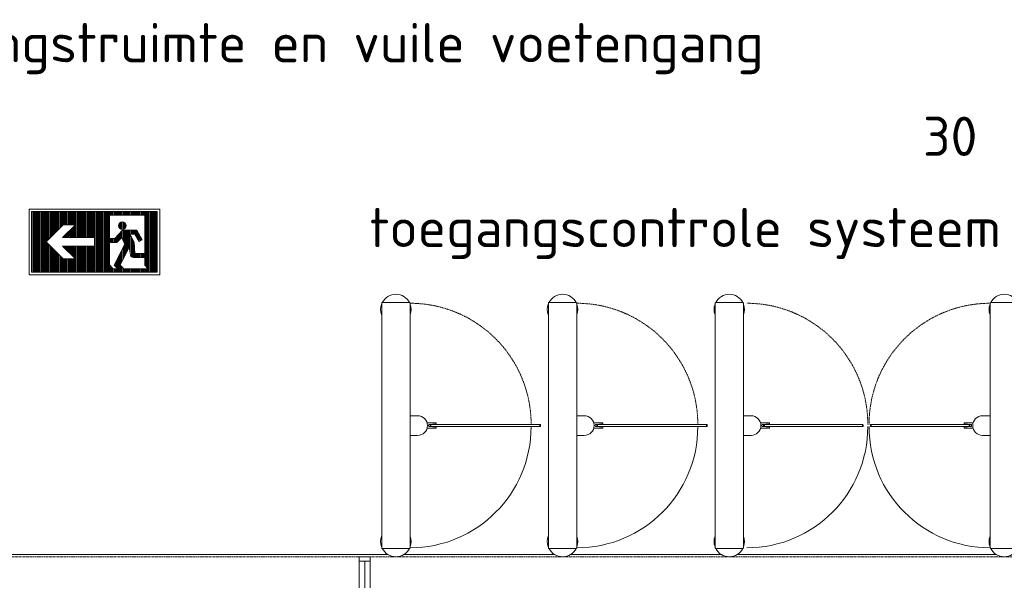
# Model space of a CAD drawing. Header units: millimetres. Extents: x 2016 to 102618, y -16590 to 68005.
# Tile 152 of 256: x 62766 to 67285, y 3492 to 6063. Entities that reach past the tile are written whole.
import ezdxf

# ---------------------------------------------------------------- set-up
doc = ezdxf.new("R2010")
doc.units = ezdxf.units.MM
doc.linetypes.add('dash 2_2', pattern=[4, 2, -2])
for name, color, linetype, lineweight in [('A-ANNO-NOTE', 131, 'Continuous', 5), ('A-AREA-IDEN', 2, 'Continuous', 9), ('A-DETL', 90, 'Continuous', 18), ('A-DOOR', 31, 'Continuous', 13), ('A-DOOR-GLAZ', 31, 'Continuous', 9), ('A-FLOR', 192, 'Continuous', 13), ('A-GENM', 13, 'Continuous', 13), ('A-GLAZ-CWMG', 51, 'Continuous', 13), ('G-ANNO-TEXT', 231, 'Continuous', 9)]:
    doc.layers.add(name, color=color, linetype=linetype, lineweight=lineweight)
doc.styles.add('ISOCPEUR_2', font='isocpeur.ttf', dxfattribs={"height": 180})

# ---------------------------------------------------------------- blocks, each defined once
blk = doc.blocks.new('Rectangular Mullion - 30_VCS_CWM_rechthoek Hek1-4356627-00 Begane grond')
at = {"layer": 'A-GLAZ-CWMG', "lineweight": 5}
h = blk.add_hatch(dxfattribs=at)
h.set_pattern_fill('FP_345', color=256, style=0, pattern_type=2)
h.set_pattern_definition([(90, (64350, 2657.5), (-1000, 6e-14), [])])
h.paths.add_polyline_path([(64375, 1735), (64375, 3580), (64325, 3580), (64325, 1735)], flags=0)
at = {"layer": 'A-GLAZ-CWMG'}
for p, q in [((64325, 3580), (64375, 3580)), ((64325, 1735), (64325, 3580)), ((64375, 3580), (64375, 1735)), ((64375, 1735), (64325, 1735))]:
    blk.add_line(p, q, dxfattribs=at)
blk = doc.blocks.new('Rectangular Mullion - 30_VCS_CWM_rechthoek Hek1-1739340-00 Begane grond')
at = {"layer": 'A-GLAZ-CWMG', "lineweight": 5}
h = blk.add_hatch(dxfattribs=at)
h.set_pattern_fill('FP_344', color=256, style=0, pattern_type=2)
h.set_pattern_definition([(270, (-10, 0), (1000, 6e-14), [])])
h.paths.add_polyline_path([(-20, 25), (0, 25), (0, -25), (-20, -25)], flags=0)
at = {"layer": 'A-GLAZ-CWMG'}
for p, q in [((-20, -25), (-20, 25)), ((-20, 25), (0, 25)), ((0, 25), (0, -25)), ((0, -25), (-20, -25))]:
    blk.add_line(p, q, dxfattribs=at)
blk = doc.blocks.new('65_VCS_SD_toegangspoort_Dorma_1070x1660_945hoog_deur1500 - 65_VCS_SD_toegangspoort_Dorma_1070x1660_945hoog_deur1500-4289028-00 Begane grond')
at = {"layer": 'A-DOOR', "lineweight": 5}
for p, q in [((-696, 560.7), (-696, -560.7)), ((-696, -560.7), (-696, 560.7)), ((-569.3, 564), (-692.7, 564)), ((-569.3, 564), (-692.7, 564)), ((-566, -560.7), (-566, 560.7)), ((-566, -560.7), (-566, 560.7)), ((566, 560.7), (566, -560.7)), ((566, -560.7), (566, 560.7)), ((692.7, 564), (569.3, 564)), ((692.7, 564), (569.3, 564)), ((696, -560.7), (696, 560.7)), ((696, -560.7), (696, 560.7)), ((-531.3, 45.2), (-565.9, 45.2)), ((565.9, 45.2), (531.3, 45.2)), ((-448.8, 12.7), (-488, 12.7)), ((-481, -1.8), (-481, 1.8)), ((-477.8, 5), (-470, 5)), ((-461.8, 5), (-461.8, 6.5)), ((-461.8, 6.5), (-446.8, 6.5)), ((-446.8, 6.5), (-446.8, 10.7)), ((446.7, 10.7), (446.7, 6.5)), ((446.7, 6.5), (461.7, 6.5)), ((488, 12.7), (448.7, 12.7)), ((461.7, 6.5), (461.7, 5)), ((470, 5), (477.8, 5)), ((481, 1.8), (481, -1.8)), ((-488, -12.7), (-448.8, -12.7)), ((-470, -5), (-477.8, -5)), ((-461.8, -6.5), (-461.8, -5)), ((-446.8, -6.5), (-461.8, -6.5)), ((-446.8, -10.7), (-446.8, -6.5)), ((461.7, -6.5), (446.7, -6.5)), ((446.7, -6.5), (446.7, -10.7)), ((448.7, -12.7), (488, -12.7)), ((461.7, -5), (461.7, -6.5)), ((477.8, -5), (470, -5)), ((-565.9, -45.3), (-531.3, -45.3)), ((531.3, -45.3), (565.9, -45.3)), ((-692.7, -564), (-569.3, -564)), ((-692.7, -564), (-569.3, -564)), ((569.3, -564), (692.7, -564)), ((569.3, -564), (692.7, -564))]:
    blk.add_line(p, q, dxfattribs=at)
at = {"layer": 'A-DOOR', "lineweight": 5, "flags": 128}
for points in [[(-696, 561.1), (-696, 561.2), (-695.9, 561.4), (-695.9, 561.5), (-695.9, 561.6), (-695.8, 561.7), (-695.8, 561.9), (-695.7, 562), (-695.7, 562.1), (-695.6, 562.2), (-695.6, 562.3), (-695.5, 562.5), (-695.4, 562.6), (-695.3, 562.7), (-695.3, 562.8), (-695.2, 562.9), (-695.1, 563), (-695, 563.1), (-694.9, 563.2), (-694.8, 563.2), (-694.7, 563.3), (-694.6, 563.4), (-694.5, 563.5), (-694.4, 563.5), (-694.3, 563.6), (-694.1, 563.7), (-694, 563.7), (-693.9, 563.8), (-693.8, 563.8), (-693.6, 563.9), (-693.5, 563.9), (-693.4, 563.9), (-693.3, 564), (-693.1, 564)], [(-568.9, 564), (-568.8, 564), (-568.6, 563.9), (-568.5, 563.9), (-568.4, 563.9), (-568.3, 563.8), (-568.1, 563.8), (-568, 563.7), (-567.9, 563.7), (-567.8, 563.6), (-567.7, 563.6), (-567.5, 563.5), (-567.4, 563.4), (-567.3, 563.3), (-567.2, 563.3), (-567.1, 563.2), (-567, 563.1), (-566.9, 563), (-566.8, 562.9), (-566.8, 562.8), (-566.7, 562.7), (-566.6, 562.6), (-566.5, 562.5), (-566.5, 562.4), (-566.4, 562.3), (-566.3, 562.1), (-566.3, 562), (-566.2, 561.9), (-566.2, 561.8), (-566.1, 561.6), (-566.1, 561.5), (-566.1, 561.4), (-566, 561.3), (-566, 561.1)], [(566, 561.1), (566, 561.2), (566.1, 561.4), (566.1, 561.5), (566.1, 561.6), (566.2, 561.7), (566.2, 561.9), (566.3, 562), (566.3, 562.1), (566.4, 562.2), (566.4, 562.3), (566.5, 562.5), (566.6, 562.6), (566.7, 562.7), (566.7, 562.8), (566.8, 562.9), (566.9, 563), (567, 563.1), (567.1, 563.2), (567.2, 563.2), (567.3, 563.3), (567.4, 563.4), (567.5, 563.5), (567.6, 563.5), (567.7, 563.6), (567.9, 563.7), (568, 563.7), (568.1, 563.8), (568.2, 563.8), (568.4, 563.9), (568.5, 563.9), (568.6, 563.9), (568.7, 564), (568.9, 564)], [(693.1, 564), (693.2, 564), (693.4, 563.9), (693.5, 563.9), (693.6, 563.9), (693.7, 563.8), (693.9, 563.8), (694, 563.7), (694.1, 563.7), (694.2, 563.6), (694.3, 563.6), (694.5, 563.5), (694.6, 563.4), (694.7, 563.3), (694.8, 563.3), (694.9, 563.2), (695, 563.1), (695.1, 563), (695.2, 562.9), (695.2, 562.8), (695.3, 562.7), (695.4, 562.6), (695.5, 562.5), (695.5, 562.4), (695.6, 562.3), (695.7, 562.1), (695.7, 562), (695.8, 561.9), (695.8, 561.8), (695.9, 561.6), (695.9, 561.5), (695.9, 561.4), (696, 561.3), (696, 561.1)], [(-693.1, -564), (-693.2, -564), (-693.4, -563.9), (-693.5, -563.9), (-693.6, -563.9), (-693.7, -563.8), (-693.9, -563.8), (-694, -563.7), (-694.1, -563.7), (-694.2, -563.6), (-694.3, -563.6), (-694.5, -563.5), (-694.6, -563.4), (-694.7, -563.3), (-694.8, -563.3), (-694.9, -563.2), (-695, -563.1), (-695.1, -563), (-695.2, -562.9), (-695.2, -562.8), (-695.3, -562.7), (-695.4, -562.6), (-695.5, -562.5), (-695.5, -562.4), (-695.6, -562.3), (-695.7, -562.1), (-695.7, -562), (-695.8, -561.9), (-695.8, -561.8), (-695.9, -561.6), (-695.9, -561.5), (-695.9, -561.4), (-696, -561.3), (-696, -561.1)], [(-566, -561.1), (-566, -561.2), (-566.1, -561.4), (-566.1, -561.5), (-566.1, -561.6), (-566.2, -561.7), (-566.2, -561.9), (-566.3, -562), (-566.3, -562.1), (-566.4, -562.2), (-566.4, -562.3), (-566.5, -562.5), (-566.6, -562.6), (-566.7, -562.7), (-566.7, -562.8), (-566.8, -562.9), (-566.9, -563), (-567, -563.1), (-567.1, -563.2), (-567.2, -563.2), (-567.3, -563.3), (-567.4, -563.4), (-567.5, -563.5), (-567.6, -563.5), (-567.7, -563.6), (-567.9, -563.7), (-568, -563.7), (-568.1, -563.8), (-568.2, -563.8), (-568.4, -563.9), (-568.5, -563.9), (-568.6, -563.9), (-568.7, -564), (-568.9, -564)], [(568.9, -564), (568.8, -564), (568.6, -563.9), (568.5, -563.9), (568.4, -563.9), (568.3, -563.8), (568.1, -563.8), (568, -563.7), (567.9, -563.7), (567.8, -563.6), (567.7, -563.6), (567.5, -563.5), (567.4, -563.4), (567.3, -563.3), (567.2, -563.3), (567.1, -563.2), (567, -563.1), (566.9, -563), (566.8, -562.9), (566.8, -562.8), (566.7, -562.7), (566.6, -562.6), (566.5, -562.5), (566.5, -562.4), (566.4, -562.3), (566.3, -562.1), (566.3, -562), (566.2, -561.9), (566.2, -561.8), (566.1, -561.6), (566.1, -561.5), (566.1, -561.4), (566, -561.3), (566, -561.1)], [(696, -561.1), (696, -561.2), (695.9, -561.4), (695.9, -561.5), (695.9, -561.6), (695.8, -561.7), (695.8, -561.9), (695.7, -562), (695.7, -562.1), (695.6, -562.2), (695.6, -562.3), (695.5, -562.5), (695.4, -562.6), (695.3, -562.7), (695.3, -562.8), (695.2, -562.9), (695.1, -563), (695, -563.1), (694.9, -563.2), (694.8, -563.2), (694.7, -563.3), (694.6, -563.4), (694.5, -563.5), (694.4, -563.5), (694.3, -563.6), (694.1, -563.7), (694, -563.7), (693.9, -563.8), (693.8, -563.8), (693.6, -563.9), (693.5, -563.9), (693.4, -563.9), (693.3, -564), (693.1, -564)]]:
    blk.add_lwpolyline(points, dxfattribs=at)
at = {"layer": 'A-DOOR', "lineweight": 5}
for centre, radius, start, end in [((-631, 532), 70, 90, 152.9148), ((-631, 532), 70, 27.0852, 90), ((631, 532), 70, 90, 152.9148), ((631, 532), 70, 27.0852, 90), ((-631, 532), 70, 159.3913, 200.6087), ((-692.7, 560.7), 3.3, 90, 180), ((-692.7, 560.7), 3.3, 105, 165), ((-569.3, 560.7), 3.3, 0, 90), ((-569.3, 560.7), 3.3, 15, 75), ((-631, 532), 70, 339.3913, 20.6087), ((631, 532), 70, 159.3913, 200.6087), ((569.3, 560.7), 3.3, 90, 180), ((569.3, 560.7), 3.3, 105, 165), ((692.7, 560.7), 3.3, 0, 90), ((692.7, 560.7), 3.3, 15, 75), ((631, 532), 70, 339.3913, 20.6087), ((-531.3, 0), 45.2, 270, 90), ((531.3, 0), 45.2, 90, 270), ((-477.8, 1.8), 3.24, 90, 180), ((-448.8, 10.7), 2, 360, 90), ((448.7, 10.7), 2, 90, 180), ((477.8, 1.8), 3.24, 360, 90), ((-477.8, -1.8), 3.24, 180, 270), ((-448.8, -10.7), 2, 270, 360), ((448.7, -10.7), 2, 180, 270), ((477.8, -1.8), 3.24, 270, 0), ((-631, -532), 70, 159.3913, 200.6087), ((-631, -532), 70, 339.3913, 20.6087), ((631, -532), 70, 159.3913, 200.6087), ((631, -532), 70, 339.3913, 20.6087), ((-692.7, -560.7), 3.3, 180, 270), ((-692.7, -560.7), 3.3, 195, 255), ((-631, -532), 70, 207.0852, 270), ((-631, -532), 70, 270, 332.9148), ((-569.3, -560.7), 3.3, 270, 360), ((-569.3, -560.7), 3.3, 285, 345), ((569.3, -560.7), 3.3, 180, 270), ((569.3, -560.7), 3.3, 195, 255), ((631, -532), 70, 207.0852, 270), ((631, -532), 70, 270, 332.9148), ((692.7, -560.7), 3.3, 270, 360), ((692.7, -560.7), 3.3, 285, 345)]:
    blk.add_arc(centre, radius, start, end, dxfattribs=at)
at = {"layer": 'A-DOOR-GLAZ'}
for p, q in [((-473.3, 1.7), (-473.3, -1.7)), ((-470, 5), (-470, -5)), ((-470, 5), (-453, 5)), ((-37, 5), (-453, 5)), ((-453, 5), (-37, 5)), ((-453, 5), (-37, 5)), ((-37, 5), (-20, 5)), ((-20, -5), (-20, 5)), ((-16.7, -1.7), (-16.7, 1.7)), ((17, 2), (17, -2)), ((20, 5), (20, -5)), ((20, 5), (37, 5)), ((37, 5), (453, 5)), ((453, 5), (37, 5)), ((37, 5), (453, 5)), ((453, 5), (470, 5)), ((470, -5), (470, 5)), ((473, -2), (473, 2)), ((-453, -5), (-470, -5)), ((-453, -5), (-37, -5)), ((-453, -5), (-37, -5)), ((-37, -5), (-453, -5)), ((-20, -5), (-37, -5)), ((37, -5), (20, -5)), ((453, -5), (37, -5)), ((37, -5), (453, -5)), ((37, -5), (453, -5)), ((470, -5), (453, -5))]:
    blk.add_line(p, q, dxfattribs=at)
at = {"layer": 'A-DOOR-GLAZ', "flags": 128}
for points in [[(-473.3, 1.7), (-473.3, 1.8), (-473.3, 2), (-473.3, 2.1), (-473.3, 2.2), (-473.2, 2.4), (-473.2, 2.5), (-473.2, 2.6), (-473.1, 2.7), (-473.1, 2.9), (-473, 3), (-473, 3.1), (-472.9, 3.2), (-472.9, 3.3), (-472.8, 3.5), (-472.7, 3.6), (-472.6, 3.7), (-472.6, 3.8), (-472.5, 3.9), (-472.4, 4), (-472.3, 4.1), (-472.2, 4.2), (-472.1, 4.2), (-472, 4.3), (-471.9, 4.4), (-471.8, 4.5), (-471.7, 4.5), (-471.6, 4.6), (-471.4, 4.7), (-471.3, 4.7), (-471.2, 4.8), (-471.1, 4.8), (-470.9, 4.9), (-470.8, 4.9), (-470.7, 4.9), (-470.6, 5)], [(-453, 5), (-453.7, 5), (-454.4, 5), (-455, 5), (-455.7, 5), (-456.4, 5), (-457, 5), (-457.7, 5), (-458.3, 5), (-459, 5), (-459.6, 5), (-460.2, 5), (-460.9, 5), (-461.4, 5), (-462, 5), (-462.6, 5), (-463.2, 5), (-463.7, 5), (-464.2, 5), (-464.7, 5), (-465.2, 5), (-465.7, 5), (-466.1, 5), (-466.5, 5), (-466.9, 5), (-467.3, 5), (-467.7, 5), (-468, 5), (-468.3, 5), (-468.6, 5), (-468.8, 5), (-469.1, 5), (-469.3, 5), (-469.5, 5), (-469.6, 5), (-469.8, 5), (-469.9, 5), (-469.9, 5), (-470, 5), (-470, 5)], [(-20, 5), (-20, 5), (-20.1, 5), (-20.1, 5), (-20.2, 5), (-20.3, 5), (-20.5, 5), (-20.7, 5), (-20.9, 5), (-21.1, 5), (-21.3, 5), (-21.6, 5), (-21.9, 5), (-22.2, 5), (-22.6, 5), (-23, 5), (-23.4, 5), (-23.8, 5), (-24.2, 5), (-24.7, 5), (-25.2, 5), (-25.7, 5), (-26.2, 5), (-26.7, 5), (-27.3, 5), (-27.8, 5), (-28.4, 5), (-29, 5), (-29.6, 5), (-30.2, 5), (-30.8, 5), (-31.5, 5), (-32.1, 5), (-32.8, 5), (-33.4, 5), (-34.1, 5), (-34.8, 5), (-35.5, 5), (-36.1, 5), (-36.8, 5), (-37, 5)], [(-20, 5), (-19.9, 5), (-19.7, 5), (-19.6, 5), (-19.5, 5), (-19.3, 4.9), (-19.2, 4.9), (-19.1, 4.9), (-19, 4.8), (-18.8, 4.8), (-18.7, 4.7), (-18.6, 4.7), (-18.5, 4.6), (-18.4, 4.6), (-18.2, 4.5), (-18.1, 4.4), (-18, 4.3), (-17.9, 4.3), (-17.8, 4.2), (-17.7, 4.1), (-17.6, 4), (-17.5, 3.9), (-17.5, 3.8), (-17.4, 3.7), (-17.3, 3.6), (-17.2, 3.5), (-17.2, 3.4), (-17.1, 3.3), (-17, 3.1), (-17, 3), (-16.9, 2.9), (-16.9, 2.8), (-16.8, 2.6), (-16.8, 2.5), (-16.8, 2.4), (-16.7, 2.3), (-16.7, 2.1), (-16.7, 2), (-16.7, 1.9), (-16.7, 1.7)], [(17, 2), (17, 2.1), (17, 2.2), (17, 2.3), (17, 2.4), (17, 2.6), (17, 2.7), (17.1, 2.8), (17.1, 2.9), (17.2, 3), (17.2, 3.1), (17.2, 3.3), (17.3, 3.4), (17.4, 3.5), (17.4, 3.6), (17.5, 3.7), (17.6, 3.8), (17.6, 3.9), (17.7, 4), (17.8, 4.1), (17.9, 4.1), (18, 4.2), (18.1, 4.3), (18.2, 4.4), (18.3, 4.5), (18.4, 4.5), (18.5, 4.6), (18.6, 4.6), (18.7, 4.7), (18.8, 4.7), (18.9, 4.8), (19, 4.8), (19.1, 4.9), (19.2, 4.9), (19.4, 4.9), (19.5, 5), (19.6, 5), (19.7, 5), (19.8, 5), (20, 5)], [(37, 5), (36.3, 5), (35.6, 5), (35, 5), (34.3, 5), (33.6, 5), (33, 5), (32.3, 5), (31.7, 5), (31, 5), (30.4, 5), (29.8, 5), (29.1, 5), (28.6, 5), (28, 5), (27.4, 5), (26.8, 5), (26.3, 5), (25.8, 5), (25.3, 5), (24.8, 5), (24.3, 5), (23.9, 5), (23.5, 5), (23.1, 5), (22.7, 5), (22.3, 5), (22, 5), (21.7, 5), (21.4, 5), (21.2, 5), (20.9, 5), (20.7, 5), (20.5, 5), (20.4, 5), (20.2, 5), (20.1, 5), (20.1, 5), (20, 5), (20, 5)], [(470, 5), (470, 5), (469.9, 5), (469.9, 5), (469.8, 5), (469.7, 5), (469.5, 5), (469.3, 5), (469.1, 5), (468.9, 5), (468.7, 5), (468.4, 5), (468.1, 5), (467.8, 5), (467.4, 5), (467, 5), (466.6, 5), (466.2, 5), (465.8, 5), (465.3, 5), (464.8, 5), (464.3, 5), (463.8, 5), (463.3, 5), (462.7, 5), (462.2, 5), (461.6, 5), (461, 5), (460.4, 5), (459.8, 5), (459.2, 5), (458.5, 5), (457.9, 5), (457.2, 5), (456.6, 5), (455.9, 5), (455.2, 5), (454.5, 5), (453.9, 5), (453.2, 5), (453, 5)], [(470.5, 5), (470.6, 4.9), (470.7, 4.9), (470.8, 4.9), (471, 4.8), (471.1, 4.8), (471.2, 4.8), (471.3, 4.7), (471.4, 4.7), (471.5, 4.6), (471.6, 4.5), (471.7, 4.5), (471.8, 4.4), (471.9, 4.3), (472, 4.2), (472.1, 4.2), (472.2, 4.1), (472.3, 4), (472.3, 3.9), (472.4, 3.8), (472.5, 3.7), (472.6, 3.6), (472.6, 3.5), (472.7, 3.4), (472.7, 3.3), (472.8, 3.2), (472.8, 3.1), (472.9, 2.9), (472.9, 2.8), (472.9, 2.7), (473, 2.6), (473, 2.5), (473, 2.4), (473, 2.2), (473, 2.1), (473, 2)], [(-470.5, -5), (-470.7, -4.9), (-470.8, -4.9), (-470.9, -4.9), (-471, -4.8), (-471.2, -4.8), (-471.3, -4.7), (-471.4, -4.7), (-471.5, -4.6), (-471.6, -4.6), (-471.8, -4.5), (-471.9, -4.4), (-472, -4.3), (-472.1, -4.3), (-472.2, -4.2), (-472.3, -4.1), (-472.4, -4), (-472.5, -3.9), (-472.5, -3.8), (-472.6, -3.7), (-472.7, -3.6), (-472.8, -3.5), (-472.8, -3.4), (-472.9, -3.3), (-473, -3.1), (-473, -3), (-473.1, -2.9), (-473.1, -2.8), (-473.2, -2.6), (-473.2, -2.5), (-473.2, -2.4), (-473.3, -2.3), (-473.3, -2.1), (-473.3, -2), (-473.3, -1.9), (-473.3, -1.7), (-473.3, -1.7)], [(-470, -5), (-470, -5), (-469.9, -5), (-469.9, -5), (-469.8, -5), (-469.7, -5), (-469.5, -5), (-469.3, -5), (-469.1, -5), (-468.9, -5), (-468.7, -5), (-468.4, -5), (-468.1, -5), (-467.8, -5), (-467.4, -5), (-467, -5), (-466.6, -5), (-466.2, -5), (-465.8, -5), (-465.3, -5), (-464.8, -5), (-464.3, -5), (-463.8, -5), (-463.3, -5), (-462.7, -5), (-462.2, -5), (-461.6, -5), (-461, -5), (-460.4, -5), (-459.8, -5), (-459.2, -5), (-458.5, -5), (-457.9, -5), (-457.2, -5), (-456.6, -5), (-455.9, -5), (-455.2, -5), (-454.5, -5), (-453.9, -5), (-453.2, -5), (-453, -5)], [(-37, -5), (-36.3, -5), (-35.6, -5), (-35, -5), (-34.3, -5), (-33.6, -5), (-33, -5), (-32.3, -5), (-31.7, -5), (-31, -5), (-30.4, -5), (-29.8, -5), (-29.1, -5), (-28.6, -5), (-28, -5), (-27.4, -5), (-26.8, -5), (-26.3, -5), (-25.8, -5), (-25.3, -5), (-24.8, -5), (-24.3, -5), (-23.9, -5), (-23.5, -5), (-23.1, -5), (-22.7, -5), (-22.3, -5), (-22, -5), (-21.7, -5), (-21.4, -5), (-21.2, -5), (-20.9, -5), (-20.7, -5), (-20.5, -5), (-20.4, -5), (-20.2, -5), (-20.1, -5), (-20.1, -5), (-20, -5), (-20, -5)], [(-16.7, -1.7), (-16.7, -1.8), (-16.7, -2), (-16.7, -2.1), (-16.7, -2.2), (-16.8, -2.4), (-16.8, -2.5), (-16.8, -2.6), (-16.9, -2.7), (-16.9, -2.9), (-17, -3), (-17, -3.1), (-17.1, -3.2), (-17.1, -3.3), (-17.2, -3.5), (-17.3, -3.6), (-17.4, -3.7), (-17.4, -3.8), (-17.5, -3.9), (-17.6, -4), (-17.7, -4.1), (-17.8, -4.2), (-17.9, -4.2), (-18, -4.3), (-18.1, -4.4), (-18.2, -4.5), (-18.3, -4.5), (-18.4, -4.6), (-18.6, -4.7), (-18.7, -4.7), (-18.8, -4.8), (-18.9, -4.8), (-19.1, -4.9), (-19.2, -4.9), (-19.3, -4.9), (-19.4, -5), (-19.6, -5), (-19.7, -5), (-19.8, -5), (-20, -5)], [(20, -5), (19.9, -5), (19.8, -5), (19.6, -5), (19.5, -5), (19.4, -4.9), (19.3, -4.9), (19.2, -4.9), (19, -4.8), (18.9, -4.8), (18.8, -4.8), (18.7, -4.7), (18.6, -4.7), (18.5, -4.6), (18.4, -4.5), (18.3, -4.5), (18.2, -4.4), (18.1, -4.3), (18, -4.2), (17.9, -4.2), (17.8, -4.1), (17.7, -4), (17.7, -3.9), (17.6, -3.8), (17.5, -3.7), (17.4, -3.6), (17.4, -3.5), (17.3, -3.4), (17.3, -3.3), (17.2, -3.2), (17.2, -3.1), (17.1, -2.9), (17.1, -2.8), (17.1, -2.7), (17, -2.6), (17, -2.5), (17, -2.4), (17, -2.2), (17, -2.1), (17, -2)], [(20, -5), (20, -5), (20.1, -5), (20.1, -5), (20.2, -5), (20.3, -5), (20.5, -5), (20.7, -5), (20.9, -5), (21.1, -5), (21.3, -5), (21.6, -5), (21.9, -5), (22.2, -5), (22.6, -5), (23, -5), (23.4, -5), (23.8, -5), (24.2, -5), (24.7, -5), (25.2, -5), (25.7, -5), (26.2, -5), (26.7, -5), (27.3, -5), (27.8, -5), (28.4, -5), (29, -5), (29.6, -5), (30.2, -5), (30.8, -5), (31.5, -5), (32.1, -5), (32.8, -5), (33.4, -5), (34.1, -5), (34.8, -5), (35.5, -5), (36.1, -5), (36.8, -5), (37, -5)], [(453, -5), (453.7, -5), (454.4, -5), (455, -5), (455.7, -5), (456.4, -5), (457, -5), (457.7, -5), (458.3, -5), (459, -5), (459.6, -5), (460.2, -5), (460.9, -5), (461.4, -5), (462, -5), (462.6, -5), (463.2, -5), (463.7, -5), (464.2, -5), (464.7, -5), (465.2, -5), (465.7, -5), (466.1, -5), (466.5, -5), (466.9, -5), (467.3, -5), (467.7, -5), (468, -5), (468.3, -5), (468.6, -5), (468.8, -5), (469.1, -5), (469.3, -5), (469.5, -5), (469.6, -5), (469.8, -5), (469.9, -5), (469.9, -5), (470, -5), (470, -5)], [(473, -2), (473, -2.1), (473, -2.2), (473, -2.3), (473, -2.4), (473, -2.6), (473, -2.7), (472.9, -2.8), (472.9, -2.9), (472.8, -3), (472.8, -3.1), (472.8, -3.3), (472.7, -3.4), (472.6, -3.5), (472.6, -3.6), (472.5, -3.7), (472.4, -3.8), (472.4, -3.9), (472.3, -4), (472.2, -4.1), (472.1, -4.1), (472, -4.2), (471.9, -4.3), (471.8, -4.4), (471.7, -4.5), (471.6, -4.5), (471.5, -4.6), (471.4, -4.6), (471.3, -4.7), (471.2, -4.7), (471.1, -4.8), (471, -4.8), (470.9, -4.9), (470.8, -4.9), (470.6, -4.9), (470.5, -5)]]:
    blk.add_lwpolyline(points, dxfattribs=at)
at = {"layer": 'A-GENM'}
for p, q in [((-696, 560.7), (-696, -560.7)), ((-569.3, 564), (-692.7, 564)), ((-566, -560.7), (-566, 560.7)), ((566, 560.7), (566, -560.7)), ((692.7, 564), (569.3, 564)), ((696, -560.7), (696, 560.7)), ((-565.9, 198.5), (-565.9, -198.5)), ((565.9, -198.5), (565.9, 198.5)), ((-692.7, -564), (-569.3, -564)), ((569.3, -564), (692.7, -564))]:
    blk.add_line(p, q, dxfattribs=at)
for centre, start, end in [((-692.7, 560.7), 90, 180), ((-569.3, 560.7), 0, 90), ((569.3, 560.7), 90, 180), ((692.7, 560.7), 0, 90), ((-692.7, -560.7), 180, 270), ((-569.3, -560.7), 270, 0), ((569.3, -560.7), 180, 270), ((692.7, -560.7), 270, 0)]:
    blk.add_arc(centre, 3.3, start, end, dxfattribs=at)
blk = doc.blocks.new('65_VCS_SD_toegangspoort_Dorma_1070x1660_945hoog_deur750 - 65_VCS_SD_toegangspoort_Dorma_1070x1660_945hoog_deur750-4289571-00 Begane grond')
at = {"layer": 'A-DOOR', "lineweight": 5}
for p, q in [((-965, 560.7), (-965, -560.7)), ((-965, -560.7), (-965, 560.7)), ((-838.3, 564), (-961.7, 564)), ((-838.3, 564), (-961.7, 564)), ((-835, -560.7), (-835, 560.7)), ((-835, -560.7), (-835, 560.7)), ((-800.3, 45.2), (-834.9, 45.2)), ((-717.8, 12.7), (-757, 12.7)), ((-750, -1.8), (-750, 1.8)), ((-746.8, 5), (-739, 5)), ((-730.8, 5), (-730.8, 6.5)), ((-730.8, 6.5), (-715.8, 6.5)), ((-715.8, 6.5), (-715.8, 10.7)), ((-757, -12.7), (-717.8, -12.7)), ((-739, -5), (-746.8, -5)), ((-730.8, -6.5), (-730.8, -5)), ((-715.8, -6.5), (-730.8, -6.5)), ((-715.8, -10.7), (-715.8, -6.5)), ((-834.9, -45.2), (-800.3, -45.2)), ((-961.7, -564), (-838.3, -564)), ((-961.7, -564), (-838.3, -564))]:
    blk.add_line(p, q, dxfattribs=at)
at = {"layer": 'A-DOOR', "lineweight": 5, "flags": 128}
for points in [[(-965, 561.1), (-965, 561.2), (-964.9, 561.4), (-964.9, 561.5), (-964.9, 561.6), (-964.8, 561.7), (-964.8, 561.9), (-964.7, 562), (-964.7, 562.1), (-964.6, 562.2), (-964.6, 562.3), (-964.5, 562.5), (-964.4, 562.6), (-964.3, 562.7), (-964.3, 562.8), (-964.2, 562.9), (-964.1, 563), (-964, 563.1), (-963.9, 563.2), (-963.8, 563.2), (-963.7, 563.3), (-963.6, 563.4), (-963.5, 563.5), (-963.4, 563.5), (-963.3, 563.6), (-963.1, 563.7), (-963, 563.7), (-962.9, 563.8), (-962.8, 563.8), (-962.6, 563.9), (-962.5, 563.9), (-962.4, 563.9), (-962.3, 564), (-962.1, 564)], [(-837.9, 564), (-837.8, 564), (-837.6, 563.9), (-837.5, 563.9), (-837.4, 563.9), (-837.3, 563.8), (-837.1, 563.8), (-837, 563.7), (-836.9, 563.7), (-836.8, 563.6), (-836.7, 563.6), (-836.5, 563.5), (-836.4, 563.4), (-836.3, 563.3), (-836.2, 563.3), (-836.1, 563.2), (-836, 563.1), (-835.9, 563), (-835.8, 562.9), (-835.8, 562.8), (-835.7, 562.7), (-835.6, 562.6), (-835.5, 562.5), (-835.5, 562.4), (-835.4, 562.3), (-835.3, 562.1), (-835.3, 562), (-835.2, 561.9), (-835.2, 561.8), (-835.1, 561.6), (-835.1, 561.5), (-835.1, 561.4), (-835, 561.3), (-835, 561.1)], [(-962.1, -564), (-962.2, -564), (-962.4, -563.9), (-962.5, -563.9), (-962.6, -563.9), (-962.7, -563.8), (-962.9, -563.8), (-963, -563.7), (-963.1, -563.7), (-963.2, -563.6), (-963.3, -563.6), (-963.5, -563.5), (-963.6, -563.4), (-963.7, -563.3), (-963.8, -563.3), (-963.9, -563.2), (-964, -563.1), (-964.1, -563), (-964.2, -562.9), (-964.2, -562.8), (-964.3, -562.7), (-964.4, -562.6), (-964.5, -562.5), (-964.5, -562.4), (-964.6, -562.3), (-964.7, -562.1), (-964.7, -562), (-964.8, -561.9), (-964.8, -561.8), (-964.9, -561.6), (-964.9, -561.5), (-964.9, -561.4), (-965, -561.3), (-965, -561.1)], [(-835, -561.1), (-835, -561.2), (-835.1, -561.4), (-835.1, -561.5), (-835.1, -561.6), (-835.2, -561.7), (-835.2, -561.9), (-835.3, -562), (-835.3, -562.1), (-835.4, -562.2), (-835.4, -562.3), (-835.5, -562.5), (-835.6, -562.6), (-835.7, -562.7), (-835.7, -562.8), (-835.8, -562.9), (-835.9, -563), (-836, -563.1), (-836.1, -563.2), (-836.2, -563.2), (-836.3, -563.3), (-836.4, -563.4), (-836.5, -563.5), (-836.6, -563.5), (-836.7, -563.6), (-836.9, -563.7), (-837, -563.7), (-837.1, -563.8), (-837.2, -563.8), (-837.4, -563.9), (-837.5, -563.9), (-837.6, -563.9), (-837.7, -564), (-837.9, -564)]]:
    blk.add_lwpolyline(points, dxfattribs=at)
at = {"layer": 'A-DOOR', "lineweight": 5}
for centre, radius, start, end in [((-900, 532), 70, 90, 152.9148), ((-900, 532), 70, 27.0852, 90), ((-900, 532), 70, 159.3913, 200.6087), ((-961.7, 560.7), 3.3, 90, 180), ((-961.7, 560.7), 3.3, 105, 165), ((-838.3, 560.7), 3.3, 0, 90), ((-838.3, 560.7), 3.3, 15, 75), ((-900, 532), 70, 339.3913, 20.6087), ((-800.3, 0), 45.2, 270, 90), ((-746.8, 1.8), 3.24, 90, 180), ((-717.8, 10.7), 2, 360, 90), ((-746.8, -1.8), 3.24, 180, 270), ((-717.8, -10.7), 2, 270, 360), ((-900, -532), 70, 159.3913, 200.6087), ((-900, -532), 70, 339.3913, 20.6087), ((-961.7, -560.7), 3.3, 180, 270), ((-961.7, -560.7), 3.3, 195, 255), ((-900, -532), 70, 207.0852, 270), ((-900, -532), 70, 270, 332.9148), ((-838.3, -560.7), 3.3, 270, 360), ((-838.3, -560.7), 3.3, 285, 345)]:
    blk.add_arc(centre, radius, start, end, dxfattribs=at)
at = {"layer": 'A-DOOR-GLAZ'}
for p, q in [((-742.3, 1.7), (-742.3, -1.7)), ((-739, 5), (-739, -5)), ((-739, 5), (-722, 5)), ((-256, 5), (-722, 5)), ((-722, 5), (-256, 5)), ((-722, 5), (-256, 5)), ((-256, 5), (-239, 5)), ((-239, -5), (-239, 5)), ((-235.7, -1.7), (-235.7, 1.7)), ((-722, -5), (-739, -5)), ((-722, -5), (-256, -5)), ((-722, -5), (-256, -5)), ((-256, -5), (-722, -5)), ((-239, -5), (-256, -5))]:
    blk.add_line(p, q, dxfattribs=at)
at = {"layer": 'A-DOOR-GLAZ', "flags": 128}
for points in [[(-742.3, 1.7), (-742.3, 1.8), (-742.3, 2), (-742.3, 2.1), (-742.3, 2.2), (-742.2, 2.4), (-742.2, 2.5), (-742.2, 2.6), (-742.1, 2.7), (-742.1, 2.9), (-742, 3), (-742, 3.1), (-741.9, 3.2), (-741.9, 3.3), (-741.8, 3.5), (-741.7, 3.6), (-741.6, 3.7), (-741.6, 3.8), (-741.5, 3.9), (-741.4, 4), (-741.3, 4.1), (-741.2, 4.2), (-741.1, 4.2), (-741, 4.3), (-740.9, 4.4), (-740.8, 4.5), (-740.7, 4.5), (-740.6, 4.6), (-740.4, 4.7), (-740.3, 4.7), (-740.2, 4.8), (-740.1, 4.8), (-739.9, 4.9), (-739.8, 4.9), (-739.7, 4.9), (-739.6, 5)], [(-722, 5), (-722.7, 5), (-723.4, 5), (-724, 5), (-724.7, 5), (-725.4, 5), (-726, 5), (-726.7, 5), (-727.3, 5), (-728, 5), (-728.6, 5), (-729.2, 5), (-729.9, 5), (-730.4, 5), (-731, 5), (-731.6, 5), (-732.2, 5), (-732.7, 5), (-733.2, 5), (-733.7, 5), (-734.2, 5), (-734.7, 5), (-735.1, 5), (-735.5, 5), (-735.9, 5), (-736.3, 5), (-736.7, 5), (-737, 5), (-737.3, 5), (-737.6, 5), (-737.8, 5), (-738.1, 5), (-738.3, 5), (-738.5, 5), (-738.6, 5), (-738.8, 5), (-738.9, 5), (-738.9, 5), (-739, 5), (-739, 5)], [(-239, 5), (-239, 5), (-239.1, 5), (-239.1, 5), (-239.2, 5), (-239.3, 5), (-239.5, 5), (-239.7, 5), (-239.9, 5), (-240.1, 5), (-240.3, 5), (-240.6, 5), (-240.9, 5), (-241.2, 5), (-241.6, 5), (-242, 5), (-242.4, 5), (-242.8, 5), (-243.2, 5), (-243.7, 5), (-244.2, 5), (-244.7, 5), (-245.2, 5), (-245.7, 5), (-246.3, 5), (-246.8, 5), (-247.4, 5), (-248, 5), (-248.6, 5), (-249.2, 5), (-249.8, 5), (-250.5, 5), (-251.1, 5), (-251.8, 5), (-252.4, 5), (-253.1, 5), (-253.8, 5), (-254.5, 5), (-255.1, 5), (-255.8, 5), (-256, 5)], [(-239, 5), (-238.9, 5), (-238.7, 5), (-238.6, 5), (-238.5, 5), (-238.3, 4.9), (-238.2, 4.9), (-238.1, 4.9), (-238, 4.8), (-237.8, 4.8), (-237.7, 4.7), (-237.6, 4.7), (-237.5, 4.6), (-237.4, 4.6), (-237.2, 4.5), (-237.1, 4.4), (-237, 4.3), (-236.9, 4.3), (-236.8, 4.2), (-236.7, 4.1), (-236.6, 4), (-236.5, 3.9), (-236.5, 3.8), (-236.4, 3.7), (-236.3, 3.6), (-236.2, 3.5), (-236.2, 3.4), (-236.1, 3.3), (-236, 3.1), (-236, 3), (-235.9, 2.9), (-235.9, 2.8), (-235.8, 2.6), (-235.8, 2.5), (-235.8, 2.4), (-235.7, 2.3), (-235.7, 2.1), (-235.7, 2), (-235.7, 1.9), (-235.7, 1.7)], [(-739.5, -5), (-739.7, -4.9), (-739.8, -4.9), (-739.9, -4.9), (-740, -4.8), (-740.2, -4.8), (-740.3, -4.7), (-740.4, -4.7), (-740.5, -4.6), (-740.6, -4.6), (-740.8, -4.5), (-740.9, -4.4), (-741, -4.3), (-741.1, -4.3), (-741.2, -4.2), (-741.3, -4.1), (-741.4, -4), (-741.5, -3.9), (-741.5, -3.8), (-741.6, -3.7), (-741.7, -3.6), (-741.8, -3.5), (-741.8, -3.4), (-741.9, -3.3), (-742, -3.1), (-742, -3), (-742.1, -2.9), (-742.1, -2.8), (-742.2, -2.6), (-742.2, -2.5), (-742.2, -2.4), (-742.3, -2.3), (-742.3, -2.1), (-742.3, -2), (-742.3, -1.9), (-742.3, -1.7), (-742.3, -1.7)], [(-739, -5), (-739, -5), (-738.9, -5), (-738.9, -5), (-738.8, -5), (-738.7, -5), (-738.5, -5), (-738.3, -5), (-738.1, -5), (-737.9, -5), (-737.7, -5), (-737.4, -5), (-737.1, -5), (-736.8, -5), (-736.4, -5), (-736, -5), (-735.6, -5), (-735.2, -5), (-734.8, -5), (-734.3, -5), (-733.8, -5), (-733.3, -5), (-732.8, -5), (-732.3, -5), (-731.7, -5), (-731.2, -5), (-730.6, -5), (-730, -5), (-729.4, -5), (-728.8, -5), (-728.2, -5), (-727.5, -5), (-726.9, -5), (-726.2, -5), (-725.6, -5), (-724.9, -5), (-724.2, -5), (-723.5, -5), (-722.9, -5), (-722.2, -5), (-722, -5)], [(-256, -5), (-255.3, -5), (-254.6, -5), (-254, -5), (-253.3, -5), (-252.6, -5), (-252, -5), (-251.3, -5), (-250.7, -5), (-250, -5), (-249.4, -5), (-248.8, -5), (-248.1, -5), (-247.6, -5), (-247, -5), (-246.4, -5), (-245.8, -5), (-245.3, -5), (-244.8, -5), (-244.3, -5), (-243.8, -5), (-243.3, -5), (-242.9, -5), (-242.5, -5), (-242.1, -5), (-241.7, -5), (-241.3, -5), (-241, -5), (-240.7, -5), (-240.4, -5), (-240.2, -5), (-239.9, -5), (-239.7, -5), (-239.5, -5), (-239.4, -5), (-239.2, -5), (-239.1, -5), (-239.1, -5), (-239, -5), (-239, -5)], [(-235.7, -1.7), (-235.7, -1.8), (-235.7, -2), (-235.7, -2.1), (-235.7, -2.2), (-235.8, -2.4), (-235.8, -2.5), (-235.8, -2.6), (-235.9, -2.7), (-235.9, -2.9), (-236, -3), (-236, -3.1), (-236.1, -3.2), (-236.1, -3.3), (-236.2, -3.5), (-236.3, -3.6), (-236.4, -3.7), (-236.4, -3.8), (-236.5, -3.9), (-236.6, -4), (-236.7, -4.1), (-236.8, -4.2), (-236.9, -4.2), (-237, -4.3), (-237.1, -4.4), (-237.2, -4.5), (-237.3, -4.5), (-237.4, -4.6), (-237.6, -4.7), (-237.7, -4.7), (-237.8, -4.8), (-237.9, -4.8), (-238.1, -4.9), (-238.2, -4.9), (-238.3, -4.9), (-238.4, -5), (-238.6, -5), (-238.7, -5), (-238.8, -5), (-239, -5)]]:
    blk.add_lwpolyline(points, dxfattribs=at)
at = {"layer": 'A-GENM'}
for p, q in [((-965, 560.7), (-965, -560.7)), ((-838.3, 564), (-961.7, 564)), ((-835, -560.7), (-835, 560.7)), ((-834.9, 198.5), (-834.9, -198.5)), ((-961.7, -564), (-838.3, -564))]:
    blk.add_line(p, q, dxfattribs=at)
for centre, start, end in [((-961.7, 560.7), 90, 180), ((-838.3, 560.7), 0, 90), ((-961.7, -560.7), 180, 270), ((-838.3, -560.7), 270, 0)]:
    blk.add_arc(centre, 3.3, start, end, dxfattribs=at)
blk = doc.blocks.new('NLRS_00_NEN-EN ISO 7010_E001 - vluchtweg links-4415713-00 Begane grond')
at = {"layer": 'A-ANNO-NOTE', "lineweight": 9}
for p, q in [((-3, 0), (-3, -3.015)), ((3, 0), (-3, 0)), ((-2.883, -0.117), (2.883, -0.117)), ((-2.883, -2.898), (-2.883, -0.117)), ((-2.835, -0.117), (-2.835, -2.898)), ((-2.788, -0.117), (-2.788, -2.898)), ((-2.74, -0.117), (-2.74, -2.898)), ((-2.692, -0.117), (-2.692, -2.898)), ((-2.645, -0.117), (-2.645, -2.898)), ((-2.597, -0.117), (-2.597, -2.898)), ((-2.549, -0.117), (-2.549, -2.898)), ((-2.502, -0.117), (-2.502, -2.898)), ((-2.454, -0.117), (-2.454, -2.898)), ((-2.406, -0.117), (-2.406, -2.898)), ((-2.359, -0.117), (-2.359, -2.898)), ((-2.311, -0.117), (-2.311, -2.898)), ((-2.263, -0.117), (-2.263, -2.898)), ((-2.216, -0.117), (-2.216, -2.898)), ((-2.168, -0.117), (-2.168, -1.459)), ((-2.12, -0.117), (-2.12, -1.411)), ((-2.073, -0.117), (-2.073, -1.364)), ((-2.025, -0.117), (-2.025, -1.316)), ((-1.978, -0.117), (-1.978, -1.268)), ((-1.93, -0.117), (-1.93, -1.221)), ((-1.882, -0.117), (-1.882, -1.173)), ((-1.835, -0.117), (-1.835, -1.125)), ((-1.787, -0.117), (-1.787, -1.078)), ((-1.739, -0.117), (-1.739, -1.03)), ((-1.692, -0.117), (-1.692, -0.983)), ((-1.644, -0.117), (-1.644, -0.935)), ((-1.596, -0.117), (-1.596, -0.887)), ((-1.549, -0.117), (-1.549, -0.84)), ((-1.501, -0.117), (-1.501, -0.792)), ((-1.453, -0.117), (-1.453, -0.744)), ((-1.406, -0.117), (-1.406, -0.724)), ((-1.358, -0.117), (-1.358, -0.724)), ((-1.31, -0.117), (-1.31, -0.724)), ((-1.263, -0.117), (-1.263, -0.724)), ((-1.215, -0.117), (-1.215, -0.724)), ((-1.167, -0.117), (-1.167, -0.724)), ((-1.12, -0.117), (-1.12, -0.724)), ((-1.072, -0.117), (-1.072, -0.724)), ((-1.025, -0.117), (-1.025, -0.724)), ((-0.977, -0.117), (-0.977, -0.724)), ((-0.929, -0.117), (-0.929, -0.724)), ((-0.882, -0.117), (-0.882, -0.724)), ((-0.834, -0.117), (-0.834, -1.313)), ((-0.786, -0.117), (-0.786, -1.313)), ((-0.739, -0.117), (-0.739, -1.313)), ((-0.691, -0.117), (-0.691, -1.313)), ((-0.643, -0.117), (-0.643, -1.313)), ((-0.596, -0.117), (-0.596, -1.313)), ((-0.548, -0.117), (-0.548, -1.313)), ((-0.5, -0.117), (-0.5, -1.313)), ((-0.453, -0.117), (-0.453, -1.313)), ((-0.405, -0.117), (-0.405, -1.313)), ((-0.357, -0.117), (-0.357, -1.313)), ((-0.31, -0.117), (-0.31, -1.313)), ((-0.262, -0.117), (-0.262, -1.313)), ((-0.214, -0.117), (-0.214, -1.313)), ((-0.167, -0.117), (-0.167, -1.313)), ((-0.119, -0.117), (-0.119, -1.313)), ((-0.071, -0.117), (-0.071, -1.313)), ((-0.024, -0.117), (-0.024, -1.313)), ((0.024, -0.117), (0.024, -2.898)), ((0.071, -0.117), (0.071, -2.898)), ((0.119, -0.117), (0.119, -2.898)), ((0.167, -0.117), (0.167, -2.898)), ((0.214, -0.117), (0.214, -2.898)), ((0.262, -0.117), (0.262, -2.898)), ((0.31, -0.117), (0.31, -2.898)), ((0.357, -0.117), (0.357, -2.898)), ((0.405, -0.117), (0.405, -2.898)), ((0.453, -0.117), (0.453, -2.898)), ((0.5, -0.117), (0.5, -2.898)), ((0.548, -0.117), (0.548, -2.898)), ((0.596, -0.117), (0.596, -2.898)), ((0.643, -0.117), (0.643, -2.898)), ((0.691, -0.117), (0.691, -2.898)), ((0.696, -0.279), (2.304, -0.279)), ((0.696, -1.356), (0.696, -0.279)), ((0.739, -0.117), (0.739, -0.279)), ((0.786, -0.117), (0.786, -0.279)), ((0.834, -0.117), (0.834, -0.279)), ((0.882, -0.117), (0.882, -0.279)), ((0.929, -0.117), (0.929, -0.279)), ((0.977, -0.117), (0.977, -0.279)), ((1.025, -0.117), (1.025, -0.279)), ((1.072, -0.117), (1.072, -0.279)), ((1.12, -0.117), (1.12, -0.279)), ((1.167, -0.117), (1.167, -0.279)), ((1.215, -0.117), (1.215, -0.279)), ((1.263, -0.117), (1.263, -0.279)), ((1.31, -0.117), (1.31, -0.279)), ((1.358, -0.117), (1.358, -0.279)), ((1.406, -0.117), (1.406, -0.279)), ((1.453, -0.117), (1.453, -0.279)), ((1.501, -0.117), (1.501, -0.279)), ((1.549, -0.117), (1.549, -0.279)), ((1.596, -0.117), (1.596, -0.279)), ((1.644, -0.117), (1.644, -0.279)), ((1.692, -0.117), (1.692, -0.279)), ((1.739, -0.117), (1.739, -0.279)), ((1.787, -0.117), (1.787, -0.279)), ((1.835, -0.117), (1.835, -0.279)), ((1.882, -0.117), (1.882, -0.279)), ((1.93, -0.117), (1.93, -0.279)), ((1.977, -0.117), (1.977, -0.279)), ((2.026, -0.117), (2.026, -0.279)), ((2.073, -0.117), (2.073, -0.279)), ((2.121, -0.117), (2.121, -0.279)), ((2.169, -0.117), (2.169, -0.279)), ((2.216, -0.117), (2.216, -0.279)), ((2.264, -0.117), (2.264, -0.279)), ((2.304, -0.279), (2.304, -2.033)), ((2.311, -0.117), (2.311, -2.578)), ((2.359, -0.117), (2.359, -2.625)), ((2.406, -0.117), (2.406, -2.673)), ((2.454, -0.117), (2.454, -2.721)), ((2.502, -0.117), (2.502, -2.898)), ((2.549, -0.117), (2.549, -2.898)), ((2.597, -0.117), (2.597, -2.898)), ((2.645, -0.117), (2.645, -2.898)), ((2.692, -0.117), (2.692, -2.898)), ((2.74, -0.117), (2.74, -2.898)), ((2.788, -0.117), (2.788, -2.898)), ((2.835, -0.117), (2.835, -2.898)), ((2.883, -0.117), (2.883, -2.898)), ((3, -3.015), (3, 0)), ((-1.433, -0.724), (-2.216, -1.507)), ((-0.875, -0.724), (-1.464, -1.313)), ((-0.875, -0.724), (-1.433, -0.724)), ((-1.025, -0.873), (-1.025, -1.313)), ((-0.977, -0.825), (-0.977, -1.313)), ((-0.929, -0.777), (-0.929, -1.313)), ((-0.882, -0.724), (-0.882, -1.313)), ((1.12, -0.675), (1.12, -0.851)), ((1.167, -0.62), (1.167, -0.906)), ((1.215, -0.593), (1.215, -0.932)), ((1.263, -0.583), (1.263, -0.943)), ((1.31, -0.585), (1.31, -0.94)), ((1.358, -0.601), (1.358, -0.924)), ((1.406, -0.636), (1.406, -0.89)), ((0, -1.313), (-1.464, -1.313)), ((-1.167, -1.051), (-1.429, -1.313)), ((-1.167, -1.096), (-1.384, -1.313)), ((-1.167, -1.146), (-1.334, -1.313)), ((-1.167, -1.194), (-1.286, -1.313)), ((-1.12, -1.197), (-1.236, -1.313)), ((-1.167, -1.016), (-1.167, -1.244)), ((-1.12, -0.968), (-1.12, -1.313)), ((-1.072, -0.92), (-1.072, -1.313)), ((0, -1.702), (0, -1.313)), ((1.292, -0.977), (0.939, -1.356)), ((0.977, -1.315), (0.977, -1.531)), ((1.022, -1.531), (1.251, -1.303)), ((1.025, -1.264), (1.025, -1.529)), ((1.072, -1.213), (1.072, -1.482)), ((1.12, -1.161), (1.12, -1.434)), ((1.167, -1.11), (1.167, -1.386)), ((1.215, -1.059), (1.215, -1.339)), ((1.251, -1.303), (1.406, -1.651)), ((1.263, -1.008), (1.263, -1.33)), ((1.263, -1.008), (1.263, -1.33)), ((1.31, -0.977), (1.31, -1.437)), ((1.946, -0.977), (1.31, -0.977)), ((1.358, -0.977), (1.358, -1.544)), ((1.406, -0.977), (1.406, -2.13)), ((1.453, -0.977), (1.453, -2.037)), ((1.501, -0.977), (1.501, -1.943)), ((1.549, -0.977), (1.549, -1.85)), ((1.596, -0.977), (1.596, -1.756)), ((1.628, -1.149), (1.85, -1.149)), ((1.817, -1.519), (1.628, -1.149)), ((1.644, -0.977), (1.644, -1.149)), ((1.644, -1.18), (1.644, -2.037)), ((1.692, -0.977), (1.692, -1.149)), ((1.692, -1.273), (1.692, -2.186)), ((1.739, -0.977), (1.739, -1.149)), ((1.787, -0.977), (1.787, -1.149)), ((1.835, -0.977), (1.835, -1.149)), ((1.85, -1.149), (2.045, -1.486)), ((1.882, -0.977), (1.882, -1.205)), ((1.93, -0.977), (1.93, -1.288)), ((2.196, -1.409), (1.946, -0.977)), ((1.978, -1.031), (1.978, -1.37)), ((2.025, -1.114), (2.025, -1.453)), ((2.025, -1.306), (2.11, -1.453)), ((2.073, -1.196), (2.073, -1.388)), ((2.073, -1.293), (2.153, -1.431)), ((-1.433, -2.291), (-2.216, -1.507)), ((-2.168, -1.556), (-2.168, -2.898)), ((-2.12, -1.603), (-2.12, -2.898)), ((-2.073, -1.651), (-2.073, -2.898)), ((-2.025, -1.699), (-2.025, -2.898)), ((-1.978, -1.746), (-1.978, -2.898)), ((-1.93, -1.794), (-1.93, -2.898)), ((-0.875, -2.291), (-1.464, -1.702)), ((0, -1.702), (-1.464, -1.702)), ((-1.167, -1.953), (-1.418, -1.702)), ((-1.167, -1.906), (-1.372, -1.702)), ((-1.167, -1.86), (-1.325, -1.702)), ((-1.167, -1.815), (-1.28, -1.702)), ((-1.12, -1.815), (-1.233, -1.702)), ((-1.167, -1.702), (-1.167, -1.999)), ((-1.12, -1.702), (-1.12, -2.047)), ((-1.072, -1.702), (-1.072, -2.094)), ((-1.025, -1.702), (-1.025, -2.142)), ((-0.977, -1.702), (-0.977, -2.19)), ((-0.929, -1.702), (-0.929, -2.237)), ((-0.882, -1.702), (-0.882, -2.285)), ((-0.834, -1.702), (-0.834, -2.898)), ((-0.786, -1.702), (-0.786, -2.898)), ((-0.739, -1.702), (-0.739, -2.898)), ((-0.691, -1.702), (-0.691, -2.898)), ((-0.643, -1.702), (-0.643, -2.898)), ((-0.596, -1.702), (-0.596, -2.898)), ((-0.548, -1.702), (-0.548, -2.898)), ((-0.5, -1.702), (-0.5, -2.898)), ((-0.453, -1.702), (-0.453, -2.898)), ((-0.405, -1.702), (-0.405, -2.898)), ((-0.357, -1.702), (-0.357, -2.898)), ((-0.31, -1.702), (-0.31, -2.898)), ((-0.262, -1.702), (-0.262, -2.898)), ((-0.214, -1.702), (-0.214, -2.898)), ((-0.167, -1.702), (-0.167, -2.898)), ((-0.119, -1.702), (-0.119, -2.898)), ((-0.071, -1.702), (-0.071, -2.898)), ((-0.024, -1.702), (-0.024, -2.898)), ((0.939, -1.356), (0.696, -1.356)), ((0.696, -1.531), (1.022, -1.531)), ((0.696, -2.57), (0.696, -1.531)), ((0.739, -1.356), (0.739, -1.531)), ((0.786, -1.356), (0.786, -1.531)), ((0.834, -1.356), (0.834, -1.531)), ((0.882, -1.356), (0.882, -1.531)), ((1.406, -1.586), (0.904, -2.57)), ((0.929, -1.356), (0.929, -1.531)), ((1.182, -2.57), (1.596, -1.756)), ((1.31, -1.773), (1.31, -2.317)), ((1.358, -1.68), (1.358, -2.224)), ((1.599, -1.751), (1.657, -2.116)), ((1.739, -1.367), (1.739, -2.216)), ((1.787, -1.46), (1.787, -2.224)), ((1.853, -2.033), (1.817, -1.519)), ((1.835, -1.775), (1.835, -2.224)), ((2.045, -1.486), (2.196, -1.409)), ((-1.882, -1.841), (-1.882, -2.898)), ((-1.835, -1.889), (-1.835, -2.898)), ((-1.787, -1.937), (-1.787, -2.898)), ((-1.739, -1.984), (-1.739, -2.898)), ((-1.692, -2.032), (-1.692, -2.898)), ((-1.644, -2.08), (-1.644, -2.898)), ((-1.596, -2.127), (-1.596, -2.898)), ((-1.549, -2.175), (-1.549, -2.898)), ((-1.501, -2.223), (-1.501, -2.898)), ((1.072, -2.241), (1.072, -2.898)), ((1.12, -2.147), (1.12, -2.898)), ((1.167, -2.054), (1.167, -2.898)), ((1.215, -1.96), (1.215, -2.504)), ((1.263, -1.867), (1.263, -2.411)), ((1.787, -2.224), (2.496, -2.224)), ((2.304, -2.033), (1.853, -2.033)), ((1.882, -2.033), (1.882, -2.224)), ((1.93, -2.033), (1.93, -2.224)), ((1.978, -2.033), (1.978, -2.224)), ((2.025, -2.033), (2.025, -2.224)), ((2.073, -2.033), (2.073, -2.224)), ((2.12, -2.033), (2.12, -2.224)), ((2.168, -2.033), (2.168, -2.224)), ((2.216, -2.033), (2.216, -2.224)), ((2.263, -2.033), (2.263, -2.224)), ((2.304, -2.57), (2.304, -2.224)), ((2.496, -2.224), (2.311, -2.039)), ((-1.453, -2.27), (-1.453, -2.898)), ((-0.875, -2.291), (-1.433, -2.291)), ((-1.406, -2.291), (-1.406, -2.898)), ((-1.358, -2.291), (-1.358, -2.898)), ((-1.31, -2.291), (-1.31, -2.898)), ((-1.263, -2.291), (-1.263, -2.898)), ((-1.215, -2.291), (-1.215, -2.898)), ((-1.167, -2.291), (-1.167, -2.898)), ((-1.12, -2.291), (-1.12, -2.898)), ((-1.072, -2.291), (-1.072, -2.898)), ((-1.025, -2.291), (-1.025, -2.898)), ((-0.977, -2.291), (-0.977, -2.898)), ((-0.929, -2.291), (-0.929, -2.898)), ((-0.882, -2.291), (-0.882, -2.898)), ((0.862, -2.736), (0.691, -2.565)), ((0.739, -2.612), (0.739, -2.898)), ((0.786, -2.66), (0.786, -2.898)), ((0.834, -2.708), (0.834, -2.898)), ((0.904, -2.57), (1.072, -2.738)), ((0.904, -2.57), (1.182, -2.57)), ((0.977, -2.428), (0.977, -2.643)), ((1.025, -2.334), (1.025, -2.69)), ((1.182, -2.57), (1.347, -2.736)), ((1.215, -2.604), (1.215, -2.898)), ((1.263, -2.651), (1.263, -2.898)), ((1.31, -2.699), (1.31, -2.898)), ((2.304, -2.57), (2.469, -2.736)), ((-3, -3.015), (3, -3.015)), ((2.883, -2.898), (-2.883, -2.898)), ((0.882, -2.736), (0.882, -2.898)), ((1.072, -2.736), (0.882, -2.736)), ((0.929, -2.736), (0.929, -2.898)), ((0.977, -2.736), (0.977, -2.898)), ((1.025, -2.736), (1.025, -2.898)), ((1.358, -2.736), (1.358, -2.898)), ((2.454, -2.736), (1.358, -2.736)), ((1.406, -2.736), (1.406, -2.898)), ((1.453, -2.736), (1.453, -2.898)), ((1.501, -2.736), (1.501, -2.898)), ((1.549, -2.736), (1.549, -2.898)), ((1.596, -2.736), (1.596, -2.898)), ((1.644, -2.736), (1.644, -2.898)), ((1.692, -2.736), (1.692, -2.898)), ((1.739, -2.736), (1.739, -2.898)), ((1.787, -2.736), (1.787, -2.898)), ((1.835, -2.736), (1.835, -2.898)), ((1.882, -2.736), (1.882, -2.898)), ((1.93, -2.736), (1.93, -2.898)), ((1.978, -2.736), (1.978, -2.898)), ((2.025, -2.736), (2.025, -2.898)), ((2.073, -2.736), (2.073, -2.898)), ((2.12, -2.736), (2.12, -2.898)), ((2.168, -2.736), (2.168, -2.898)), ((2.216, -2.736), (2.216, -2.898)), ((2.263, -2.736), (2.263, -2.898)), ((2.311, -2.736), (2.311, -2.898)), ((2.359, -2.736), (2.359, -2.898)), ((2.406, -2.736), (2.406, -2.898)), ((2.454, -2.736), (2.454, -2.898))]:
    blk.add_line(p, q, dxfattribs=at)
blk.add_circle((1.277, -0.763), 0.18, dxfattribs=at)
blk.add_arc((1.783, -2.096), 0.128, 189, 270, dxfattribs=at)

msp = doc.modelspace()

# ---------------------------------------------------------------- linework, layer by layer
at = {"layer": 'A-DETL', "linetype": 'dash 2_2', "lineweight": 13}
msp.add_line((55750, 3600), (67450, 3600), dxfattribs=at)
for centre, start, end in [((64557.8, 4207), 0, 90), ((65322.8, 4207), 0, 90), ((66102.9, 4207), 0, 90), ((67220, 4207), 90, 180)]:
    msp.add_arc(centre, 555.7, start, end, dxfattribs=at)
at = {"layer": 'A-DETL', "lineweight": 13}
for centre, start, end in [((64557.8, 4197), 270, 360), ((65322.8, 4197), 270, 360), ((66102.9, 4197), 270, 360), ((67220, 4197), 180, 270)]:
    msp.add_arc(centre, 555.7, start, end, dxfattribs=at)
at = {"layer": 'A-FLOR'}
for p, q in [((64457.3, 3610), (61600, 3610)), ((61600, 3610), (64457.3, 3610)), ((65222.3, 3610), (64528.4, 3610)), ((64528.4, 3610), (65222.3, 3610)), ((65987.5, 3610), (65293.4, 3610)), ((65293.4, 3610), (65987.5, 3610)), ((67249.5, 3610), (66058.6, 3610)), ((66058.6, 3610), (67249.5, 3610))]:
    msp.add_line(p, q, dxfattribs=at)

# ---------------------------------------------------------------- block references
at = {"layer": 'A-ANNO-NOTE', "lineweight": 9, "xscale": 100, "yscale": 100, "zscale": 100}
msp.add_blockref('NLRS_00_NEN-EN ISO 7010_E001 - vluchtweg links-4415713-00 Begane grond', (63109.6, 5195), dxfattribs=at)
at = {"layer": 'A-GENM'}
for name, p in [('65_VCS_SD_toegangspoort_Dorma_1070x1660_945hoog_deur750 - 65_VCS_SD_toegangspoort_Dorma_1070x1660_945hoog_deur750-4289571-00 Begane grond', (65392.8, 4202)), ('65_VCS_SD_toegangspoort_Dorma_1070x1660_945hoog_deur750 - 65_VCS_SD_toegangspoort_Dorma_1070x1660_945hoog_deur750-4289571-00 Begane grond', (66157.8, 4202)), ('65_VCS_SD_toegangspoort_Dorma_1070x1660_945hoog_deur1500 - 65_VCS_SD_toegangspoort_Dorma_1070x1660_945hoog_deur1500-4289028-00 Begane grond', (66654, 4202))]:
    msp.add_blockref(name, p, dxfattribs=at)
at = {"layer": 'A-GLAZ-CWMG', "extrusion": (0, 0, -1), "rotation": 90.0000000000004}
msp.add_blockref('Rectangular Mullion - 30_VCS_CWM_rechthoek Hek1-1739340-00 Begane grond', (-64350, 3600), dxfattribs=at)
at = {"layer": 'A-GLAZ-CWMG'}
msp.add_blockref('Rectangular Mullion - 30_VCS_CWM_rechthoek Hek1-4356627-00 Begane grond', (0, 0), dxfattribs=at)

# ---------------------------------------------------------------- texts
at = {"layer": 'A-AREA-IDEN', "insert": (62017.2, 6047.7), "char_height": 180, "width": 5034.597, "attachment_point": 1, "style": 'ISOCPEUR_2'}
msp.add_mtext('Ontvangstruimte en vuile voetengang', dxfattribs=at)
at = {"layer": 'G-ANNO-TEXT', "color": 7, "char_height": 180, "attachment_point": 1, "style": 'ISOCPEUR_2'}
for s, insert, width in [('30 ', (66911.7, 5618.4), 440.928), ('toegangscontrole systeem ', (64371.5, 5200.2), 3679.746)]:
    msp.add_mtext(s, dxfattribs=dict(at, insert=insert, width=width))

doc.saveas('drawing.dxf')
